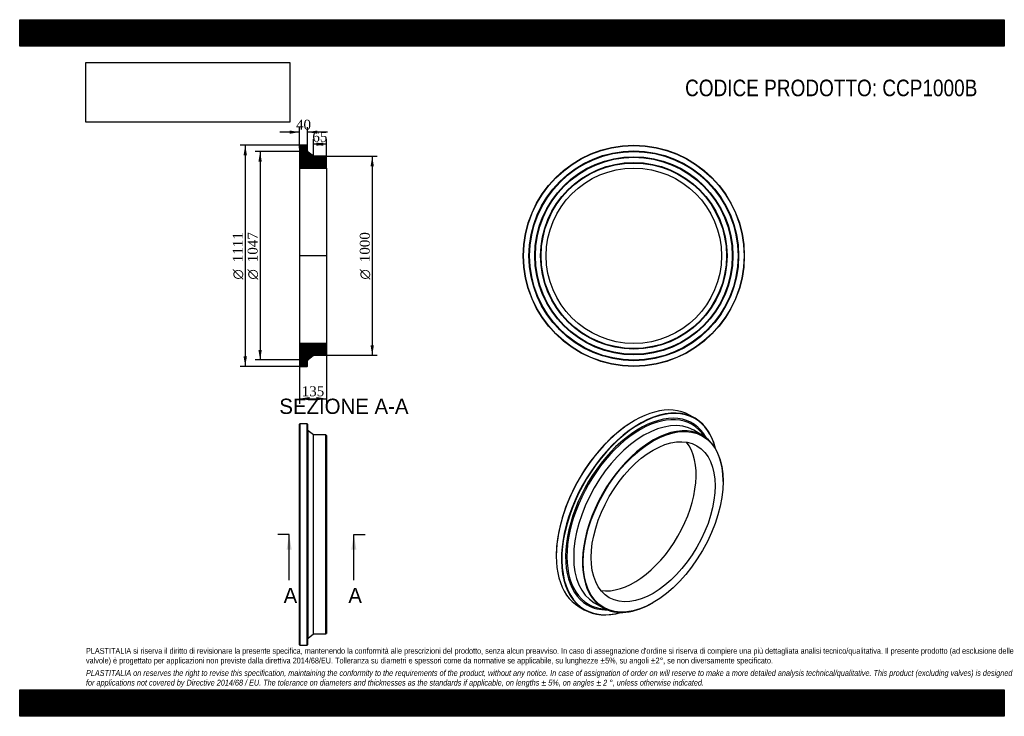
# Model space of a CAD drawing. Header units: millimetres. Extents: x 0 to 4950, y 0 to 3500.
import ezdxf
from ezdxf.enums import TextEntityAlignment as Align
from ezdxf.lldxf.tags import DXFTag

# ---------------------------------------------------------------- set-up
doc = ezdxf.new("R2010")
doc.units = ezdxf.units.MM
doc.header["$LTSCALE"] = 16.666667
for name, color, linetype in [('CCP1000B', 7, 'Continuous'), ('Default', 7, 'Continuous'), ('DV4_Default', 7, 'Continuous')]:
    doc.layers.add(name, color=color, linetype=linetype)
doc.styles.add('SEACAD_Solid_Edge_ANSI', font='seans.ttf')
doc.styles.add('SEACAD_Solid_Edge_ANSI1_Symbols', font='semeca1.ttf')
doc.styles.add('SEACAD_Times_New_Roman', font='times.ttf')
tags = doc.linetypes.add('CENTER2', pattern=[28.575, 19.05, -3.175, 3.175, -3.175]).pattern_tags.tags
tags[10:11] = [DXFTag(74, 4), DXFTag(75, 0), DXFTag(340, '0'), DXFTag(46, 0.0), DXFTag(50, 0.0), DXFTag(44, 0.0), DXFTag(45, 0.0)]
tags[8:9] = [DXFTag(74, 4), DXFTag(75, 0), DXFTag(340, '0'), DXFTag(46, 0.0), DXFTag(50, 0.0), DXFTag(44, 0.0), DXFTag(45, 0.0)]
tags[6:7] = [DXFTag(74, 4), DXFTag(75, 0), DXFTag(340, '0'), DXFTag(46, 0.0), DXFTag(50, 0.0), DXFTag(44, 0.0), DXFTag(45, 0.0)]
tags[4:5] = [DXFTag(74, 4), DXFTag(75, 0), DXFTag(340, '0'), DXFTag(46, 0.0), DXFTag(50, 0.0), DXFTag(44, 0.0), DXFTag(45, 0.0)]
doc.dimstyles.new('ANSImm', dxfattribs={"dimtxt": 50, "dimasz": 50, "dimexe": 25, "dimexo": 0, "dimgap": 12.5, "dimtad": 1, "dimdsep": 46, "dimtxsty": 'SEACAD_Times_New_Roman', "dimblk1": '_SE_FILLED', "dimblk2": '_SE_FILLED', "dimsah": 1, "dimcen": 25, "dimazin": 0, "dimtfac": 0.85, "dimtdec": 3, "dimtofl": 0, "dimtmove": 0, "dimatfit": 3, "dimfxl": 1, "dimarcsym": 0})
picture_1 = doc.add_image_def('image1.jpg', size_in_pixel=(4302, 1260))

# ---------------------------------------------------------------- blocks, each defined once
blk = doc.blocks.new('SE')
at = {"layer": 'CCP1000B', "color": 7, "linetype": 'Continuous'}
for p, q in [((1408.5, 1469.2), (1407, 1467.7)), ((1407, 359.7), (1407, 1467.7)), ((1408.5, 1469.2), (1408.5, 358.2)), ((1445.5, 1469.2), (1408.5, 1469.2)), ((1445.5, 358.2), (1445.5, 1469.2)), ((1447, 1467.7), (1445.5, 1469.2)), ((1447, 1467.7), (1447, 359.7)), ((1450.1, 392.6), (1450.1, 1434.8)), ((1477, 1413.7), (1450.1, 1434.8)), ((1477, 413.7), (1477, 1413.7)), ((1539.5, 1413.7), (1477, 1413.7)), ((1539.5, 413.7), (1539.5, 1413.7)), ((1542, 1411.2), (1539.5, 1413.7)), ((1542, 1411.2), (1542, 416.2)), ((1450.1, 392.6), (1477, 413.7)), ((1477, 413.7), (1539.5, 413.7)), ((1539.5, 413.7), (1542, 416.2)), ((1407, 359.7), (1408.5, 358.2)), ((1408.5, 358.2), (1445.5, 358.2)), ((1445.5, 358.2), (1447, 359.7))]:
    blk.add_line(p, q, dxfattribs=at)
for centre, start, end in [((1455, 1441.1), 180, 231.9272), ((1455, 386.3), 128.0728, 180)]:
    blk.add_arc(centre, 8, start, end, dxfattribs=at)
blk = doc.blocks.new('SE1')
at = {"layer": 'CCP1000B', "color": 7, "linetype": 'Continuous'}
for p, q in [((3090.2, 1485.5), (3089.1, 1484.9)), ((3394.1, 1497.9), (3368, 1513)), ((3432.8, 1411.4), (3388.6, 1437)), ((3536.4, 1180.5), (3536.4, 1182.6)), ((2697.4, 806.4), (2697.4, 805.1)), ((2812.5, 550.8), (2838.6, 535.7)), ((2888.6, 570.9), (2932.8, 545.4)), ((3182.8, 570.2), (3184.6, 571.2))]:
    blk.add_line(p, q, dxfattribs=at)
for centre, major_axis, start_param, end_param in [((3090.2, 1031.9), (277.8, 481.1), 0, 3.141593), ((3116.4, 1016.8), (-277.8, -481.1), 2.599077, 6.283185), ((3117.4, 1016.2), (277, 479.8), 0, 3.677641), ((3117.4, 1016.2), (-263.7, -456.7), 2.807404, 6.283185), ((3119.6, 1014.9), (-260.5, -451.3), 2.852805, 6.283185), ((3138.6, 1003.9), (-250, -433), 3.141593, 6.283185), ((3117.4, 1016.2), (277, 479.8), 5.747136, 6.283185), ((3089.1, 1032.5), (-277, -479.8), 3.926991, 5.497787), ((3182.8, 978.4), (-250, -433), 2.356194, 6.283185), ((3089.1, 1032.5), (-220.3, -381.7), 0.218339, 2.923253), ((3117.4, 1016.2), (-263.7, -456.7), 0, 0.334189), ((3119.6, 1014.9), (-260.5, -451.3), 0, 0.288788), ((3182.8, 978.4), (-250, -433), 0, 0.785398), ((3116.4, 1016.8), (-277.8, -481.1), 0, 0.542516)]:
    blk.add_ellipse(centre, major_axis=major_axis, ratio=0.57735, start_param=start_param, end_param=end_param, dxfattribs=at)
for major_axis in [(248.7, 430.8), (-220.3, -381.7)]:
    blk.add_ellipse((3184.6, 977.4), major_axis=major_axis, ratio=0.57735, dxfattribs=at)
blk = doc.blocks.new('SE2')
at = {"layer": 'CCP1000B', "color": 7, "linetype": 'Continuous'}
for radius in [555.5, 554, 527, 525.5, 524, 498, 496.5, 495, 469, 467.5, 466, 440.7]:
    blk.add_circle((3087.4, 2313.8), radius, dxfattribs=at)
blk = doc.blocks.new('SE4')
at = {"color": 7, "linetype": 'Continuous', "style": 'SEACAD_Solid_Edge_ANSI'}
blk.add_text('A', height=76.7, dxfattribs=at).set_placement((1326.9, 645.3), align=Align.TOP_LEFT)
blk = doc.blocks.new('SE5')
at = {"color": 7, "linetype": 'Continuous', "style": 'SEACAD_Solid_Edge_ANSI'}
blk.add_text('A', height=76.7, dxfattribs=at).set_placement((1652.2, 645.3), align=Align.TOP_LEFT)
blk = doc.blocks.new('SEANNOT_GROUP')
at = {"linetype": 'Continuous'}
blk.add_hatch(color=7, dxfattribs=at).paths.add_polyline_path([(1367.3, 837), (1354.5, 913.7), (1341.8, 837)])
at = {"color": 7, "linetype": 'Continuous'}
blk.add_lwpolyline([(1354.5, 683.7), (1354.5, 913.7)], dxfattribs=at)
blk = doc.blocks.new('SEANNOT_GROUP1')
at = {"linetype": 'Continuous'}
blk.add_hatch(color=7, dxfattribs=at).paths.add_polyline_path([(1692.6, 837), (1679.9, 913.7), (1667.1, 837)])
at = {"color": 7, "linetype": 'Continuous'}
blk.add_lwpolyline([(1679.9, 683.7), (1679.9, 913.7)], dxfattribs=at)
blk = doc.blocks.new('SE3')
at = {"layer": 'Default', "color": 7, "linetype": 'CENTER2'}
for p, q in [((1354.5, 913.7), (1297, 913.7)), ((1679.9, 913.7), (1737.4, 913.7))]:
    blk.add_line(p, q, dxfattribs=at)
at = {"layer": 'Default', "color": 7, "linetype": 'CENTER2', "const_width": 0.0001}
blk.add_lwpolyline([(1354.5, 913.7), (1679.9, 913.7)], dxfattribs=at)
at = {"layer": 'Default'}
for name in ['SEANNOT_GROUP', 'SEANNOT_GROUP1', 'SE4', 'SE5']:
    blk.add_blockref(name, (0, 0), dxfattribs=at)
blk = doc.blocks.new('SE6')
at = {"layer": 'CCP1000B', "linetype": 'Continuous'}
h = blk.add_hatch(dxfattribs=at)
h.set_pattern_fill('LINE', scale=0.629921, angle=45, style=0)
edge = h.paths.add_edge_path()
edge.add_line((1539.5, 2813.8), (1477, 2813.8))
edge.add_line((1477, 2813.8), (1450.1, 2834.9))
edge.add_arc((1455, 2841.2), 8, 180, 231.9272, ccw=False)
edge.add_line((1447, 2841.2), (1447, 2867.8))
edge.add_line((1447, 2867.8), (1445.5, 2869.3))
edge.add_line((1445.5, 2869.3), (1408.5, 2869.3))
edge.add_line((1408.5, 2869.3), (1407, 2867.8))
edge.add_line((1407, 2867.8), (1407, 2840.8))
edge.add_line((1407, 2840.8), (1408.1, 2839.3))
edge.add_line((1408.1, 2839.3), (1407, 2837.8))
edge.add_line((1407, 2837.8), (1407, 2811.8))
edge.add_line((1407, 2811.8), (1408.1, 2810.3))
edge.add_line((1408.1, 2810.3), (1407, 2808.8))
edge.add_line((1407, 2808.8), (1407, 2782.8))
edge.add_line((1407, 2782.8), (1408.1, 2781.3))
edge.add_line((1408.1, 2781.3), (1407, 2779.8))
edge.add_line((1407, 2779.8), (1407, 2754.5))
edge.add_line((1407, 2754.5), (1542, 2754.5))
edge.add_line((1542, 2754.5), (1542, 2811.3))
edge.add_line((1542, 2811.3), (1539.5, 2813.8))
h = blk.add_hatch(dxfattribs=at)
h.set_pattern_fill('LINE', scale=0.629921, angle=45, style=0)
edge = h.paths.add_edge_path()
edge.add_line((1542, 1816.3), (1542, 1873.1))
edge.add_line((1542, 1873.1), (1407, 1873.1))
edge.add_line((1407, 1873.1), (1407, 1847.8))
edge.add_line((1407, 1847.8), (1408.1, 1846.3))
edge.add_line((1408.1, 1846.3), (1407, 1844.8))
edge.add_line((1407, 1844.8), (1407, 1818.8))
edge.add_line((1407, 1818.8), (1408.1, 1817.3))
edge.add_line((1408.1, 1817.3), (1407, 1815.8))
edge.add_line((1407, 1815.8), (1407, 1789.8))
edge.add_line((1407, 1789.8), (1408.1, 1788.3))
edge.add_line((1408.1, 1788.3), (1407, 1786.8))
edge.add_line((1407, 1786.8), (1407, 1759.8))
edge.add_line((1407, 1759.8), (1408.5, 1758.3))
edge.add_line((1408.5, 1758.3), (1445.5, 1758.3))
edge.add_line((1445.5, 1758.3), (1447, 1759.8))
edge.add_line((1447, 1759.8), (1447, 1786.4))
edge.add_arc((1455, 1786.4), 8, 128.0728, 180, ccw=False)
edge.add_line((1450.1, 1792.7), (1477, 1813.8))
edge.add_line((1477, 1813.8), (1539.5, 1813.8))
edge.add_line((1539.5, 1813.8), (1542, 1816.3))
at = {"layer": 'CCP1000B', "color": 7, "linetype": 'Continuous'}
for p, q in [((1407, 2867.8), (1408.5, 2869.3)), ((1407, 2867.8), (1407, 2840.8)), ((1407, 2840.8), (1407, 2837.8)), ((1407, 2840.8), (1408.1, 2839.3)), ((1408.1, 2839.3), (1407, 2837.8)), ((1407, 2837.8), (1407, 2811.8)), ((1445.5, 2869.3), (1408.5, 2869.3)), ((1445.5, 2869.3), (1447, 2867.8)), ((1447, 2841.2), (1447, 2867.8)), ((1477, 2813.8), (1450.1, 2834.9)), ((1407, 2811.8), (1407, 2808.8)), ((1407, 2811.8), (1408.1, 2810.3)), ((1408.1, 2810.3), (1407, 2808.8)), ((1407, 2808.8), (1407, 2782.8)), ((1407, 2782.8), (1407, 2779.8)), ((1407, 2782.8), (1408.1, 2781.3)), ((1408.1, 2781.3), (1407, 2779.8)), ((1407, 2779.8), (1407, 2754.5)), ((1539.5, 2813.8), (1477, 2813.8)), ((1539.5, 2813.8), (1542, 2811.3)), ((1542, 2754.5), (1542, 2811.3)), ((1407, 2754.5), (1407, 1873.1)), ((1407, 2754.5), (1542, 2754.5)), ((1542, 2754.5), (1542, 1873.1)), ((1542, 1873.1), (1407, 1873.1)), ((1407, 1873.1), (1407, 1847.8)), ((1407, 1847.8), (1407, 1844.8)), ((1407, 1847.8), (1408.1, 1846.3)), ((1408.1, 1846.3), (1407, 1844.8)), ((1407, 1844.8), (1407, 1818.8)), ((1542, 1816.3), (1542, 1873.1)), ((1407, 1818.8), (1407, 1815.8)), ((1407, 1818.8), (1408.1, 1817.3)), ((1408.1, 1817.3), (1407, 1815.8)), ((1407, 1815.8), (1407, 1789.8)), ((1407, 1789.8), (1407, 1786.8)), ((1407, 1789.8), (1408.1, 1788.3)), ((1408.1, 1788.3), (1407, 1786.8)), ((1407, 1786.8), (1407, 1759.8)), ((1447, 1759.8), (1447, 1786.4)), ((1450.1, 1792.7), (1477, 1813.8)), ((1477, 1813.8), (1539.5, 1813.8)), ((1542, 1816.3), (1539.5, 1813.8)), ((1408.5, 1758.3), (1407, 1759.8)), ((1408.5, 1758.3), (1445.5, 1758.3)), ((1447, 1759.8), (1445.5, 1758.3))]:
    blk.add_line(p, q, dxfattribs=at)
for centre, start, end in [((1455, 2841.2), 180, 231.9272), ((1455, 1786.4), 128.0728, 180)]:
    blk.add_arc(centre, 8, start, end, dxfattribs=at)
at = {"layer": 'DV4_Default', "color": 7, "linetype": 'CENTER2'}
for p, q in [((1447, 2841.2), (1447, 2837.3)), ((1450.1, 2834.9), (1447, 2837.3)), ((1543.8, 2313.8), (1405.3, 2313.8)), ((1450.1, 1792.7), (1447, 1790.3)), ((1447, 1786.4), (1447, 1790.3))]:
    blk.add_line(p, q, dxfattribs=at)
blk = doc.blocks.new('GDimGGroup')
at = {"layer": 'Default', "linetype": 'Continuous'}
for points in [[(1125.6, 2819.3), (1142.3, 2819.3), (1133.9, 2869.3)], [(1125.6, 1808.3), (1133.9, 1758.3), (1142.3, 1808.3)]]:
    blk.add_hatch(color=7, dxfattribs=at).paths.add_polyline_path(points)
at = {"layer": 'Default', "color": 7, "linetype": 'Continuous'}
for p, q in [((1427, 2869.3), (1108.9, 2869.3)), ((1133.9, 2869.3), (1133.9, 1758.3)), ((1427, 1758.3), (1108.9, 1758.3))]:
    blk.add_line(p, q, dxfattribs=at)
for s, style, p in [('1111', 'SEACAD_Times_New_Roman', (1071.4, 2281.5)), ('O', 'SEACAD_Solid_Edge_ANSI1_Symbols', (1071.4, 2194.5))]:
    blk.add_text(s, height=50, rotation=90, dxfattribs=dict(at, style=style)).set_placement(p, align=Align.TOP_LEFT)
blk = doc.blocks.new('GDimGGroup1')
at = {"layer": 'Default', "linetype": 'Continuous'}
for points in [[(1200.3, 2787.3), (1216.9, 2787.3), (1208.6, 2837.3)], [(1200.3, 1840.3), (1208.6, 1790.3), (1216.9, 1840.3)]]:
    blk.add_hatch(color=7, dxfattribs=at).paths.add_polyline_path(points)
at = {"layer": 'Default', "color": 7, "linetype": 'Continuous'}
for p, q in [((1447, 2837.3), (1183.6, 2837.3)), ((1208.6, 2837.3), (1208.6, 1790.3)), ((1447, 1790.3), (1183.6, 1790.3))]:
    blk.add_line(p, q, dxfattribs=at)
for s, style, p in [('1047', 'SEACAD_Times_New_Roman', (1146.1, 2281.5)), ('O', 'SEACAD_Solid_Edge_ANSI1_Symbols', (1146.1, 2194.5))]:
    blk.add_text(s, height=50, rotation=90, dxfattribs=dict(at, style=style)).set_placement(p, align=Align.TOP_LEFT)
blk = doc.blocks.new('GDimGGroup2')
at = {"layer": 'Default', "linetype": 'Continuous'}
for points in [[(1780.7, 2763.8), (1772.3, 2813.8), (1764, 2763.8)], [(1780.7, 1863.8), (1764, 1863.8), (1772.3, 1813.8)]]:
    blk.add_hatch(color=7, dxfattribs=at).paths.add_polyline_path(points)
at = {"layer": 'Default', "color": 7, "linetype": 'Continuous'}
for p, q in [((1539.5, 2813.8), (1797.3, 2813.8)), ((1772.3, 2813.8), (1772.3, 1813.8)), ((1539.5, 1813.8), (1797.3, 1813.8))]:
    blk.add_line(p, q, dxfattribs=at)
for s, style, p in [('1000', 'SEACAD_Times_New_Roman', (1709.8, 2281.5)), ('O', 'SEACAD_Solid_Edge_ANSI1_Symbols', (1709.8, 2194.5))]:
    blk.add_text(s, height=50, rotation=90, dxfattribs=dict(at, style=style)).set_placement(p, align=Align.TOP_LEFT)
blk = doc.blocks.new('DMBLK25')
at = {"layer": 'Default', "linetype": 'Continuous'}
for points in [[(1457, 1587.4), (1457, 1604.1), (1407, 1595.7)], [(1492, 1587.4), (1542, 1595.7), (1492, 1604.1)]]:
    blk.add_hatch(color=7, dxfattribs=at).paths.add_polyline_path(points)
at = {"layer": 'Default', "color": 7, "linetype": 'Continuous'}
for p, q in [((1407, 1873.1), (1407, 1570.7)), ((1542, 1873.1), (1542, 1570.7)), ((1407, 1595.7), (1542, 1595.7))]:
    blk.add_line(p, q, dxfattribs=at)
at = {"layer": 'Default', "color": 7, "linetype": 'Continuous', "style": 'SEACAD_Times_New_Roman'}
blk.add_text('135', height=50, dxfattribs=at).set_placement((1417.7, 1658.2), align=Align.TOP_LEFT)
blk = doc.blocks.new('_SE_FILLED')
at = {"color": 0}
blk.add_line((0, 0), (-1, 0), dxfattribs=at)
blk.add_solid([(0, 0), (-1, -0.1665), (-1, 0.1665), (0, 0)], dxfattribs=at)
blk = doc.blocks.new('DMBLK26')
at = {"layer": 'Default', "linetype": 'Continuous'}
for points in [[(1357, 2943.3), (1357, 2926.7), (1407, 2935)], [(1497, 2943.3), (1447, 2935), (1497, 2926.7)]]:
    blk.add_hatch(color=7, dxfattribs=at).paths.add_polyline_path(points)
at = {"layer": 'Default', "color": 7, "linetype": 'Continuous'}
for p, q in [((1407, 2935), (1307, 2935)), ((1407, 2854.3), (1407, 2960)), ((1447, 2854.5), (1447, 2960)), ((1547, 2935), (1447, 2935))]:
    blk.add_line(p, q, dxfattribs=at)
at = {"layer": 'Default', "color": 7, "linetype": 'Continuous', "style": 'SEACAD_Times_New_Roman'}
blk.add_text('40', height=50, dxfattribs=at).set_placement((1389.1, 2997.5), align=Align.TOP_LEFT)
blk = doc.blocks.new('DMBLK27')
at = {"layer": 'Default', "linetype": 'Continuous'}
for points in [[(1527, 2883), (1477, 2874.6), (1527, 2866.3)], [(1492, 2883), (1492, 2866.3), (1542, 2874.6)]]:
    blk.add_hatch(color=7, dxfattribs=at).paths.add_polyline_path(points)
at = {"layer": 'Default', "color": 7, "linetype": 'Continuous'}
for p, q in [((1477, 2813.8), (1477, 2899.6)), ((1542, 2874.6), (1477, 2874.6)), ((1542, 2754.5), (1542, 2899.6))]:
    blk.add_line(p, q, dxfattribs=at)
at = {"layer": 'Default', "color": 7, "linetype": 'Continuous', "style": 'SEACAD_Times_New_Roman'}
blk.add_text('65', height=50, dxfattribs=at).set_placement((1471.6, 2937.1), align=Align.TOP_LEFT)

msp = doc.modelspace()

# ---------------------------------------------------------------- hatches: boundary and pattern name
at = {"layer": 'Default', "linetype": 'Continuous'}
h = msp.add_hatch(dxfattribs=at)
h.set_pattern_fill('LINE', scale=0.6299213, angle=45, style=0)
h.paths.add_polyline_path([(4950, 3366.667), (4950, 3500), (0, 3500), (0, 3366.667)])
for points in [[(4950, 3366.667), (4950, 3500), (0, 3500), (0, 3366.667)], [(4950, 0), (4950, 133.333), (0, 133.333), (0, 0)]]:
    msp.add_hatch(color=7, dxfattribs=at).paths.add_polyline_path(points)
h = msp.add_hatch(dxfattribs=at)
h.set_pattern_fill('LINE', scale=0.6299213, angle=45, style=0)
h.paths.add_polyline_path([(4950, 0), (4950, 133.333), (0, 133.333), (0, 0)])

# ---------------------------------------------------------------- linework, layer by layer
at = {"layer": 'Default', "color": 7, "linetype": 'Continuous'}
for p, q in [((0, 3500), (4950, 3500)), ((0, 3366.667), (0, 3500)), ((4950, 3500), (4950, 3366.667)), ((4950, 3366.667), (0, 3366.667)), ((0, 133.333), (4950, 133.333)), ((0, 0), (0, 133.333)), ((4950, 133.333), (4950, 0)), ((4950, 0), (0, 0))]:
    msp.add_line(p, q, dxfattribs=at)

# ---------------------------------------------------------------- block references
at = {"layer": 'Default'}
for name in ['GDimGGroup', 'GDimGGroup1', 'SE6', 'SE2', 'GDimGGroup2', 'SE1', 'SE', 'SE3']:
    msp.add_blockref(name, (0, 0), dxfattribs=at)

# ---------------------------------------------------------------- texts
at = {"layer": 'Default', "color": 7, "linetype": 'Continuous', "style": 'SEACAD_Solid_Edge_ANSI'}
msp.add_text('SEZIONE A-A', height=76.66667, dxfattribs=at).set_placement((1305.296, 1595.927), align=Align.TOP_LEFT)
at = {"layer": 'Default', "attachment_point": 1}
for s, insert, char_height, width in [('{\\fArial Narrow|b0||i0||c0|p34;\\C7;\\H83.33333333;\\W1.;CODICE PRODOTTO: CCP1000B}', (3345.159, 3198.903), 83.33333, 1472.91683), ("{\\fArial Narrow|b0||i0||c0|p34;\\C7;\\H29.16666667;\\W1.;PLASTITALIA si riserva il diritto di revisionare la presente specifica, mantenendo la conformità alle prescrizioni del prodotto, senza alcun preavviso. In caso di assegnazione d'ordine si riserva di compiere una più dettagliata analisi tecnico/qualitativa. Il presente prodotto (ad esclusione delle \\P}{\\fArial Narrow|b0||i0||c0|p34;\\C7;\\H29.16666667;\\W1.;valvole) è progettato per applicazioni non previste dalla direttiva 2014/68/EU. Tolleranza su diametri e spessori come da normative se applicabile, su lunghezze ±5%, su angoli ±2°, se non diversamente specificato.\\P}{\\fArial Narrow|b0||i0||c0|p34;\\C7;\\H8.333333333;\\W1.;   \\P}{\\fArial Narrow|b0||i1||c0|p34;\\C7;\\H29.16666667;\\W1.;PLASTITALIA on reserves the right to revise this specification, maintaining the conformity to the requirements of the product, without any notice. In case of assignation of order on will reserve to make a more detailed analysis technical/qualitative. This product (excluding valves) is designed \\P}{\\fArial Narrow|b0||i1||c0|p34;\\C7;\\H29.16666667;\\W1.;for applications not covered by Directive 2014/68 / EU. The tolerance on diameters and thicknesses as the standards if applicable, on lengths ± 5%, on angles ± 2 °, unless otherwise indicated.\\P}", (333.333, 343.373), 29.166667, 4283.33333)]:
    msp.add_mtext(s, dxfattribs=dict(at, insert=insert, char_height=char_height, width=width))

# ---------------------------------------------------------------- dimensions: what is measured, and where the dimension line sits
at = {"layer": 'Default', "color": 7, "linetype": 'Continuous'}
for base, p1, p2, angle, picture, middle in [((1447.025, 2935.01), (1447.025, 2854.516), (1407.025, 2854.318), 180.283306, 'DMBLK26', (1427.025, 2935.01)), ((1407.025, 1595.729), (1407.025, 1873.118), (1542.025, 1873.118), 0, 'DMBLK25', (1474.525, 1595.729))]:
    dim = msp.add_linear_dim(base=base, p1=p1, p2=p2, angle=angle, text='\\A1;<>', dimstyle='ANSImm', dxfattribs=at)
    dim.commit()
    dim.dimension.update_dxf_attribs({"geometry": picture, "text_midpoint": middle, "dimtype": 161})
dim = msp.add_linear_dim(base=(1477.025, 2874.65), p1=(1542.025, 2754.518), p2=(1477.025, 2813.818), text='\\A1;<>', dimstyle='ANSImm', dxfattribs=at)
dim.commit()
dim.dimension.update_dxf_attribs({"geometry": 'DMBLK27', "text_midpoint": (1509.525, 2874.65), "dimtype": 160})

# ---------------------------------------------------------------- pictures from other files: only their frames are drawn
image = msp.add_image(picture_1, insert=(333.333, 2985.053), size_in_units=(1024.286, 300))
image.dxf.flags = 7

doc.saveas('drawing.dxf')
